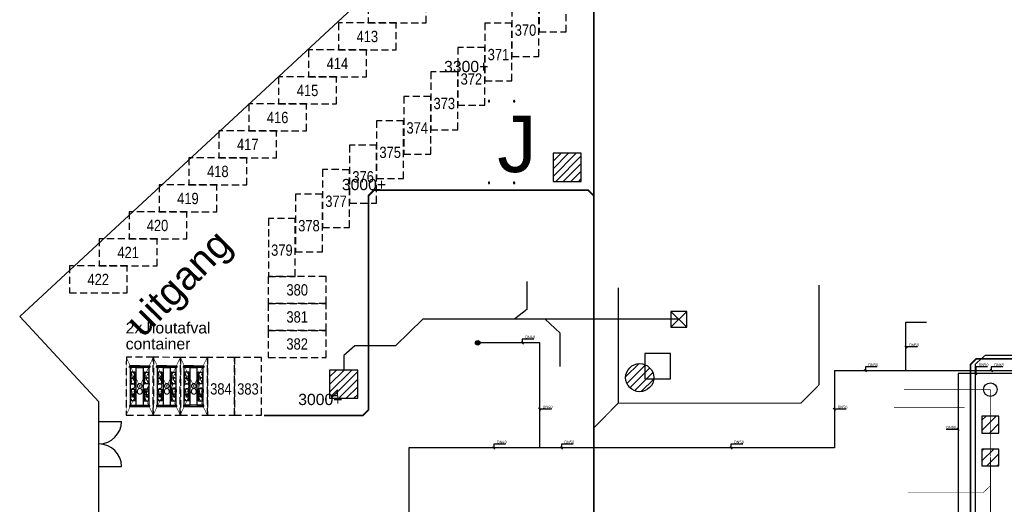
# Model space of a CAD drawing. Header units: millimetres. Extents: x 78245 to 370331, y -43659 to 214111.
# Tile 28 of 64: x 78245 to 165628, y 78954 to 121984. Entities that reach past the tile are written whole.
import ezdxf
from ezdxf.enums import TextEntityAlignment as Align
from ezdxf.lldxf.tags import DXFTag

# ---------------------------------------------------------------- set-up
doc = ezdxf.new("R2010")
doc.units = ezdxf.units.MM
doc.header["$LTSCALE"] = 100
for name, pattern in [('ACAD_ISO03W100', [30, 12, -18]), ('DASHED2', [9.525, 6.35, -3.175]), ('HIDDEN', [9.525, 6.35, -3.175]), ('HIDDEN2', [4.7625, 3.175, -1.5875])]:
    doc.linetypes.add(name, pattern=pattern)
for name, color, linetype in [('00--F-IT-PARKEERPLAATS-NR', 170, 'Continuous'), ('T--L9021--_Bebouwing', 7, 'Continuous'), ('T--L9032_HEKWERK', 210, 'FENCELINE1'), ('T--L9041_VERHARDING_Parkeren', 9, 'DASHED2'), ('T--L9052_1988_Hemelwater_Afvoer', 153, 'HEMELWATER_AFVOER'), ('T--L9052_1988_HWA_VERVALLEN', 9, 'HEMELWATER_AFVOER'), ('T--L9052_1988_Persriool_HPE', 200, 'PERSLEIDING'), ('T--L9052_1988_Rioolwater_Afvoer', 193, 'VUIL_WATER_AFVOER'), ('T--L9054--_GASLEIDING', 82, 'GAS_LINE'), ('T--L9066_TRANSP_VOORZ_Auto', 8, 'ACAD_ISO03W100'), ('T--T9021--_Bouwdelen', 7, 'Continuous'), ('T--T9034_Toegangen', 1, 'Continuous'), ('T--T9041_VERHARDING_Parkeerplaats', 1, 'Continuous'), ('T--WL9052--_Riolering', 200, 'VUIL_WATER_AFVOER')]:
    doc.layers.add(name, color=color, linetype=linetype)
doc.styles.add('KW1C', font='arial.ttf', dxfattribs={"height": 250})
doc.styles.add('kw1c_pp_nr', font='ARIALN.TTF', dxfattribs={"height": 1000})
doc.styles.add('Raymond nov 2012', font='isocpeur.ttf', dxfattribs={"height": 500})
doc.styles.get("Standard").update_dxf_attribs({"font": 'arial.ttf'})
doc.linetypes.add('FENCELINE1', pattern='A,6.35,-2.54,[133,ltypeshp.shx,S=2.54,R=0,X=-2.54,Y=0],-2.54,25.4', length=36.83)
tags = doc.linetypes.add('GAS_LINE', pattern='A,12.7,-5.08,["GAS",Standard,S=2.54,R=0,X=-2.54,Y=-1.27],-6.35', length=24.13).pattern_tags.tags
tags[6] = DXFTag(74, 10)
tags = doc.linetypes.add('HEMELWATER_AFVOER', pattern='A,12.7,-5.08,["HWA",Standard,S=2.54,R=0,X=-2.54,Y=-1.27],-7.62', length=25.4).pattern_tags.tags
tags[6] = DXFTag(74, 10)
tags = doc.linetypes.add('PERSLEIDING', pattern='A,12.7,-5.08,["HPE",Standard,S=2.54,R=0,X=-2.54,Y=-1.27],-7.62', length=25.4).pattern_tags.tags
tags[6] = DXFTag(74, 10)
tags = doc.linetypes.add('VUIL_WATER_AFVOER', pattern='A,12.7,-5.08,["VWA",Standard,S=2.54,R=0,X=-2.54,Y=-1.27],-7.62', length=25.4).pattern_tags.tags
tags[6] = DXFTag(74, 10)

# ---------------------------------------------------------------- blocks, each defined once
blk = doc.blocks.new('POORT')
at = {"layer": 'T--L9032_HEKWERK'}
for p, q in [((0, 4000), (-2000, 4000)), ((0, 4000), (0, 0)), ((0, 0), (-2000, 0))]:
    blk.add_line(p, q, dxfattribs=at)
for centre, start, end in [((0, 4000), 180, 270), ((0, 0), 90, 180)]:
    blk.add_arc(centre, 2000, start, end, dxfattribs=at)
blk = doc.blocks.new('Gasleiding Strukton 22-01-2021')
at = {"layer": 'T--L9054--_GASLEIDING'}
h = blk.add_hatch(color=256, dxfattribs=at)
edge = h.paths.add_edge_path()
edge.add_arc((-1991, 27941), 199, 0, 360)
for p, q in [((36006, 25476), (36006, 29792)), ((36006, 29792), (37841, 29792)), ((3509, 27941), (-1991, 27941)), ((3509, 18617), (3509, 27941)), ((29659, 25476), (63035, 25476)), ((29659, 25476), (29659, 18617)), ((62873, 25218), (40633, 25218)), ((40633, 25218), (40633, -11853)), ((-8110, 18617), (-8110, 1154)), ((3509, 18617), (-8110, 18617)), ((29659, 18617), (3509, 18617))]:
    blk.add_line(p, q, dxfattribs=at)
at = {"layer": 'T--L9054--_GASLEIDING', "color": 1}
for p, q in [((2065, 27836), (1856, 28046)), ((1961, 28273), (1961, 27941)), ((2999, 28273), (1961, 28273)), ((36111, 27474), (35902, 27683)), ((37045, 27578), (36006, 27578)), ((32513, 25372), (32304, 25581)), ((33447, 25808), (32409, 25808)), ((32409, 25808), (32409, 25476)), ((43243, 25802), (42205, 25802)), ((42205, 25802), (42205, 25218)), ((43686, 25372), (43477, 25581)), ((44620, 25802), (43581, 25802)), ((43581, 25802), (43581, 25476)), ((42309, 25113), (42100, 25322)), ((3613, 21962), (3404, 22171)), ((4547, 22067), (3509, 22067)), ((29763, 21942), (29554, 22151)), ((30697, 22047), (29659, 22047)), ((40633, 20254), (39595, 20254)), ((40738, 20149), (40529, 20358)), ((-459, 18513), (-668, 18722)), ((-563, 18949), (-563, 18617)), ((475, 18949), (-563, 18949)), ((5537, 18513), (5327, 18722)), ((6471, 18949), (5432, 18949)), ((5432, 18949), (5432, 18617)), ((20589, 18513), (20380, 18722)), ((21524, 18949), (20485, 18949)), ((20485, 18949), (20485, 18617))]:
    blk.add_line(p, q, dxfattribs=at)
at = {"layer": 'T--L9054--_GASLEIDING'}
blk.add_circle((-1991, 27941), 199, dxfattribs=at)
at = {"layer": 'T--L9054--_GASLEIDING', "style": 'Raymond nov 2012'}
for s, p in [('DN40', (2227, 28336)), ('DN50', (36297, 27641)), ('DN50', (32675, 25871)), ('DN50', (42471, 25864)), ('DN65', (43847, 25864)), ('DN40', (3775, 22130)), ('DN50', (29949, 22109)), ('DN50', (39588, 20316)), ('DN40', (-297, 19012)), ('DN50', (5698, 19012)), ('DN50', (20751, 19012))]:
    blk.add_text(s, height=250, dxfattribs=at).set_placement(p)
blk = doc.blocks.new('kw1c-fm-parkeerplaats-nr')
at = {"layer": '00--F-IT-PARKEERPLAATS-NR', "style": 'kw1c_pp_nr', "flags": 12}
blk.add_attdef('KW1C-FM-PP_NUMMER', text='', height=1000, dxfattribs=at).set_placement((0, 0), align=Align.MIDDLE_CENTER)
blk = doc.blocks.new('9041_parkeerplaats_5132x2395')
at = {"layer": 'T--L9041_VERHARDING_Parkeren'}
blk.add_lwpolyline([(-2566, -1197), (2566, -1197), (2566, 1197), (-2566, 1197)], close=True, dxfattribs=at)
blk = doc.blocks.new('*U42')
at = {"layer": 'T--L9066_TRANSP_VOORZ_Auto', "rotation": 317.9017225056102}
blk.add_blockref('9041_parkeerplaats_5132x2395', (0, 0), dxfattribs=at)
blk = doc.blocks.new('*U43')
at = {"layer": 'T--L9066_TRANSP_VOORZ_Auto', "color": 0, "linetype": 'ByBlock', "lineweight": -2, "transparency": 16777216}
for p in [(0, 0), (3575.9789, 0), (7151.9578, 0), (10727.9367, 0), (14303.9156, 0), (17879.8945, 0), (21455.8734, 0), (25031.8523, 0), (28607.8312, 0), (32183.8101, 0), (35759.789, 0), (39335.7679, 0)]:
    blk.add_blockref('*U42', p, dxfattribs=at)
blk = doc.blocks.new('*U44')
at = {"layer": 'T--L9066_TRANSP_VOORZ_Auto', "rotation": 269.9999999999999}
blk.add_blockref('9041_parkeerplaats_5132x2395', (0, 0), dxfattribs=at)
blk = doc.blocks.new('*U45')
at = {"layer": 'T--L9066_TRANSP_VOORZ_Auto', "color": 0, "linetype": 'ByBlock', "lineweight": -2, "transparency": 16777216}
for p in [(0, 0), (2400, 0), (4800, 0), (7200, 0), (9600, 0)]:
    blk.add_blockref('*U44', p, dxfattribs=at)
blk = doc.blocks.new('*U46')
at = {"layer": 'T--L9066_TRANSP_VOORZ_Auto', "rotation": 269.9999999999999}
blk.add_blockref('9041_parkeerplaats_5132x2395', (0, 0), dxfattribs=at)
blk = doc.blocks.new('*U47')
at = {"layer": 'T--L9066_TRANSP_VOORZ_Auto', "color": 0, "linetype": 'ByBlock', "lineweight": -2, "transparency": 16777216}
for p in [(0, 0), (2394.8762, 0), (4789.7524, 0)]:
    blk.add_blockref('*U46', p, dxfattribs=at)
blk = doc.blocks.new('*U48')
at = {"layer": 'T--L9066_TRANSP_VOORZ_Auto', "rotation": 227.9017227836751}
blk.add_blockref('9041_parkeerplaats_5132x2395', (0, 0), dxfattribs=at)
blk = doc.blocks.new('*U49')
at = {"layer": 'T--L9066_TRANSP_VOORZ_Auto', "color": 0, "linetype": 'ByBlock', "lineweight": -2, "transparency": 16777216}
for p in [(0, 0), (3237.4413, 0), (6474.8826, 0), (9712.3239, 0), (12949.7652, 0), (16187.2065, 0), (19424.6478, 0), (22662.0891, 0), (25899.5304, 0), (29136.9717, 0), (32374.413, 0), (35611.8543, 0)]:
    blk.add_blockref('*U48', p, dxfattribs=at)
blk = doc.blocks.new('66_container_3600x1800')
at = {"layer": 'T--L9066_TRANSP_VOORZ_Auto', "linetype": 'HIDDEN2'}
for p, q in [((-200, 800), (-1250, 430)), ((-1250, 800), (-200, 430)), ((250, 800), (1300, 430)), ((250, 430), (1300, 800)), ((-200, -800), (-1250, -430)), ((-1250, -800), (-200, -430)), ((250, -800), (1300, -430)), ((250, -430), (1300, -800))]:
    blk.add_line(p, q, dxfattribs=at)
at = {"layer": 'T--L9066_TRANSP_VOORZ_Auto', "linetype": 'Continuous'}
for p, q in [((-725, 800), (-725, 430)), ((775, 800), (775, 430)), ((-725, -800), (-725, -430)), ((775, -800), (775, -430))]:
    blk.add_line(p, q, dxfattribs=at)
for points in [[(-1750, 0), (-1800, 0), (-1800, 900), (-1750, 900)], [(-1750, 900), (-1650, 900), (-1650, -900), (-1750, -900)], [(1800, 900), (1700, 900), (1700, -900), (1800, -900)], [(-1750, 0), (-1800, 0), (-1800, -900), (-1750, -900)], [(-1650, 300), (1700, 300), (1700, 850), (-1650, 850)], [(1700, -300), (-1650, -300), (-1650, 300), (1700, 300)], [(-200, 430), (-1250, 430), (-1250, 800), (-200, 800)], [(-1250, 400), (-725, 400), (-725, 430), (-1250, 430)], [(-725, 400), (-200, 400), (-200, 430), (-725, 430)], [(250, 430), (1300, 430), (1300, 800), (250, 800)], [(250, 400), (775, 400), (775, 430), (250, 430)], [(775, 400), (1300, 400), (1300, 430), (775, 430)], [(-1650, -850), (1700, -850), (1700, -300), (-1650, -300)], [(-1250, -400), (-725, -400), (-725, -430), (-1250, -430)], [(-200, -430), (-1250, -430), (-1250, -800), (-200, -800)], [(-725, -400), (-200, -400), (-200, -430), (-725, -430)], [(250, -400), (775, -400), (775, -430), (250, -430)], [(250, -430), (1300, -430), (1300, -800), (250, -800)], [(775, -400), (1300, -400), (1300, -430), (775, -430)]]:
    blk.add_lwpolyline(points, close=True, dxfattribs=at)
blk = doc.blocks.new('9052_put_hwa')
at = {"linetype": 'Continuous'}
for p, q in [((700, 700), (-700, -700)), ((-700, 700), (700, -700))]:
    blk.add_line(p, q, dxfattribs=at)
blk.add_lwpolyline([(-700, -700), (700, -700), (700, 700), (-700, 700)], close=True, dxfattribs=at)
blk = doc.blocks.new('9052_put_vwa_vierkant')
at = {"layer": 'T--L9052_1988_Rioolwater_Afvoer', "linetype": 'Continuous'}
h = blk.add_hatch(dxfattribs=at)
h.set_pattern_fill('LINE', color=256, scale=150, angle=45, style=0)
h.paths.add_polyline_path([(-1250, -1250), (1250, -1250), (1250, 1250), (-1250, 1250)])
blk.add_lwpolyline([(-1250, -1250), (1250, -1250), (1250, 1250), (-1250, 1250)], close=True, dxfattribs=at)
blk = doc.blocks.new('9052_put_vwa_rond')
at = {"layer": 'T--L9052_1988_Rioolwater_Afvoer', "linetype": 'Continuous'}
h = blk.add_hatch(dxfattribs=at)
h.set_pattern_fill('LINE', color=256, scale=150, angle=45, style=0)
edge = h.paths.add_edge_path()
edge.add_arc((0, 0), 1250, 0, 360)
blk.add_circle((0, 0), 1250, dxfattribs=at)
blk = doc.blocks.new('9052_put_persriool')
at = {"layer": 'T--L9052_1988_Persriool_HPE', "linetype": 'Continuous'}
h = blk.add_hatch(dxfattribs=at)
h.set_pattern_fill('LINE', color=256, scale=200, angle=45, style=0)
h.paths.add_polyline_path([(-750, -750), (750, -750), (750, 750), (-750, 750)])
blk.add_lwpolyline([(-750, -750), (750, -750), (750, 750), (-750, 750)], close=True, dxfattribs=at)
blk = doc.blocks.new('28_kolom_staal_100X100')
at = {"layer": 'T--L9021--_Bebouwing'}
blk.add_lwpolyline([(-35, -50), (35, -50, 0.414214), (50, -35), (50, 35, 0.414214), (35, 50), (-35, 50, 0.414214), (-50, 35), (-50, -35, 0.414214)], format="xyb", close=True, dxfattribs=at)
blk = doc.blocks.new('*U93')
at = {"layer": 'T--L9021--_Bebouwing'}
blk.add_blockref('28_kolom_staal_100X100', (0, 0), dxfattribs=at)
blk = doc.blocks.new('*U94')
at = {"layer": 'T--L9021--_Bebouwing', "color": 0, "linetype": 'ByBlock', "lineweight": -2, "transparency": 16777216}
for p in [(0, 2233), (7250, 2233), (0, 0), (7250, 0)]:
    blk.add_blockref('*U93', p, dxfattribs=at)

msp = doc.modelspace()

# ---------------------------------------------------------------- hatches: boundary and pattern name
at = {"layer": 'T--L9054--_GASLEIDING'}
h = msp.add_hatch(color=256, dxfattribs=at)
edge = h.paths.add_edge_path()
edge.add_arc((118895.869, 93288.851), 199.479, 0, 360)

# ---------------------------------------------------------------- linework, layer by layer
at = {"linetype": 'HIDDEN', "const_width": 50}
msp.add_lwpolyline([(87699.044, 86878.468), (90104.166, 92006.069), (92488.797, 86878.468), (94883.673, 92010.862), (94883.673, 86878.468), (92504.165, 92003.672), (90093.921, 86878.468), (87699.044, 92008.47)], close=True, dxfattribs=at)
at = {"layer": 'T--L9032_HEKWERK'}
for p, q in [((85277.697, 88047.123), (78245.157, 95617.723)), ((85277.697, 65721.239), (85277.697, 88047.123))]:
    msp.add_line(p, q, dxfattribs=at)
msp.add_lwpolyline([(78245.157, 95617.723), (157326.644, 168960.986), (153868.26, 172788.658), (171241.71, 188485.943), (184477.044, 196676.705)], dxfattribs=at)
at = {"layer": 'T--L9052_1988_Hemelwater_Afvoer', "const_width": 100}
msp.add_lwpolyline([(149177.58, 98416.153), (149177.58, 89556.434), (147570.531, 87930.647), (131356.976, 87930.647), (129226.118, 85769.487)], dxfattribs=at)
at = {"layer": 'T--L9052_1988_HWA_VERVALLEN', "const_width": 100}
for points in [[(149659.756, 145331.83), (149659.756, 128683.244), (148405.283, 127553.063), (130597.336, 127553.063), (129226.118, 126075.911), (129226.118, 35293.464), (127681.63, 33834.953)], [(176698.798, 95493.603), (174501.912, 95493.603), (171275.31, 92183.926), (163932.501, 92183.926), (163055.296, 91398.84), (163055.296, 33834.953)], [(164394.304, 83111.812), (164394.304, 77510.978), (170475.977, 73719.053), (170475.977, 42680.219), (171316.267, 41730.188), (173033.626, 41730.188)]]:
    msp.add_lwpolyline(points, dxfattribs=at)
at = {"layer": 'T--L9052_1988_Persriool_HPE', "linetype": 'Continuous', "const_width": 50}
for points in [[(156730, 89141.812), (159690, 89141.812), (160850, 89141.812), (164410, 89141.812)], [(164394.304, 89142.029), (164394.304, 83203.679)], [(162100, 87569.465), (158713.462, 87569.465), (157553.462, 87569.465), (155830, 87569.465)], [(157050, 79974.126), (158747.283, 79974.126), (159907.283, 79974.126), (163740, 79974.126), (164394.304, 80601.812)]]:
    msp.add_lwpolyline(points, dxfattribs=at)
at = {"layer": 'T--L9052_1988_Persriool_HPE', "linetype": 'Continuous'}
msp.add_circle((164394.304, 89142.029), 600, dxfattribs=at)
at = {"layer": 'T--L9052_1988_Rioolwater_Afvoer', "linetype": 'Continuous'}
for points in [[(126830.263, 110127.378, 0, 0, 0), (126830.263, 111271.812, 0, 0, 0), (132360, 111271.812, 1000, 0, 0), (133670, 111271.812, 0, 0, 0)], [(126830.263, 101331.812, 0, 0, 0), (126830.263, 103461.812, 1000, 0, 0), (126830.263, 104951.812, 0, 0, 0), (126830.263, 107627.378, 0, 0, 0)], [(108050, 89621.812, 0, 0, 0), (108550, 89621.812, 1000, 0, 0), (109860, 89621.812, 0, 0, 0), (111320, 89621.812, 0, 0, 0)], [(133291.638, 90180.174, 0, 0, 0), (128051.638, 90180.174, 1000, 0, 0), (126561.638, 90180.174, 0, 0, 0), (125540, 90180.174, 0, 0, 0)], [(133291.638, 83906.246, 0, 0, 0), (133291.638, 86036.246, 1000, 0, 0), (133291.638, 87526.246, 0, 0, 0), (133291.638, 90201.812, 0, 0, 0)], [(107000, 88371.812, 0, 0, 0), (107000, 85671.812, 1000, 0, 0), (107000, 84361.812, 0, 0, 0), (107000, 82901.812, 0, 0, 0)]]:
    msp.add_lwpolyline(points, format="xyseb", dxfattribs=at)
at = {"layer": 'T--L9052_1988_Rioolwater_Afvoer'}
for points in [[(123260, 98731.812), (123260, 96241.812), (122170, 95388.26)], [(131356.976, 98165.201), (131356.976, 87930.647)], [(136744.238, 95388.26), (114010, 95388.26), (111610, 93031.812), (107980, 93031.812), (107000, 92161.812), (107000, 90871.812)], [(126210, 91201.812), (126210, 94141.812), (124890, 95388.26)]]:
    msp.add_lwpolyline(points, dxfattribs=at)
at = {"layer": 'T--L9052_1988_Rioolwater_Afvoer', "linetype": 'Continuous'}
msp.add_lwpolyline([(133740, 90091.812), (135990, 90091.812), (135990, 92341.812), (133740, 92341.812)], close=True, dxfattribs=at)
at = {"layer": 'T--L9054--_GASLEIDING'}
for p, q in [((156892.886, 90823.982), (156892.886, 95139.962)), ((156892.886, 95139.962), (158727.502, 95139.962)), ((124394.92, 93288.851), (118895.869, 93288.851)), ((124394.92, 83965.232), (124394.92, 93288.851)), ((150544.939, 90823.982), (183921.301, 90823.982)), ((150544.939, 90823.982), (150544.939, 83965.232)), ((183759.352, 90565.484), (161519.769, 90565.484)), ((161519.769, 90565.484), (161519.769, 53494.536)), ((112776.731, 83965.232), (112776.731, 66501.553)), ((124394.92, 83965.232), (112776.731, 83965.232)), ((150544.939, 83965.232), (124394.92, 83965.232))]:
    msp.add_line(p, q, dxfattribs=at)
at = {"layer": 'T--L9054--_GASLEIDING', "color": 1}
for p, q in [((122847.024, 93620.903), (122847.024, 93288.851)), ((123885.792, 93620.903), (122847.024, 93620.903)), ((122951.595, 93184.28), (122742.453, 93393.422)), ((156997.457, 92821.392), (156788.315, 93030.534)), ((157931.654, 92925.963), (156892.886, 92925.963)), ((153399.506, 90719.411), (153190.364, 90928.553)), ((154333.704, 91156.034), (153294.935, 91156.034)), ((153294.935, 91156.034), (153294.935, 90823.982)), ((164129.887, 91149.561), (163091.119, 91149.561)), ((163091.119, 91149.561), (163091.119, 90565.484)), ((164572.107, 90719.411), (164362.965, 90928.553)), ((165506.304, 91149.561), (164467.536, 91149.561)), ((164467.536, 91149.561), (164467.536, 90823.982)), ((163195.69, 90460.913), (162986.548, 90670.055)), ((124499.491, 87310.102), (124290.349, 87519.244)), ((125433.689, 87414.673), (124394.92, 87414.673)), ((150649.51, 87290.036), (150440.368, 87499.178)), ((151583.707, 87394.607), (150544.939, 87394.607)), ((161624.34, 85496.84), (161415.198, 85705.982)), ((161519.769, 85601.411), (160481.001, 85601.411)), ((120427.498, 83860.661), (120218.356, 84069.803)), ((120322.927, 84297.284), (120322.927, 83965.232)), ((121361.695, 84297.284), (120322.927, 84297.284)), ((126422.95, 83860.661), (126213.808, 84069.803)), ((127357.148, 84297.284), (126318.379, 84297.284)), ((126318.379, 84297.284), (126318.379, 83965.232)), ((141475.8, 83860.661), (141266.658, 84069.803)), ((142409.998, 84297.284), (141371.229, 84297.284)), ((141371.229, 84297.284), (141371.229, 83965.232))]:
    msp.add_line(p, q, dxfattribs=at)
at = {"layer": 'T--L9054--_GASLEIDING'}
msp.add_circle((118895.869, 93288.851), 199.479, dxfattribs=at)
at = {"layer": 'T--WL9052--_Riolering', "const_width": 150}
for points in [[(169756.197, 158085.239), (170701.197, 158085.239), (170701.197, 92370.239), (170201.197, 91870.239), (163136.197, 91870.239), (162636.197, 91370.239), (162636.197, 43726.242), (164992.2, 41370.239)], [(129706.197, 41370.239), (129206.197, 41870.239), (129206.197, 126573.852), (129706.197, 127073.852), (142206.197, 127073.852), (149345.197, 134212.852), (149345.197, 138213.258)], [(129206.197, 106338.239), (128706.197, 106838.239), (109706.197, 106861.976), (109206.197, 106361.976), (109206.197, 87338.239), (108706.197, 86838.239), (99921.197, 86838.239)]]:
    msp.add_lwpolyline(points, dxfattribs=at)
at = {"layer": 'T--WL9052--_Riolering'}
msp.add_lwpolyline([(106436.454, 88619.429), (106436.454, 89119.429), (105936.454, 88619.429)], close=True, dxfattribs=at)

# ---------------------------------------------------------------- block references
at = {"layer": '00--F-IT-PARKEERPLAATS-NR', "linetype": 'Continuous'}
ref = msp.add_blockref('kw1c-fm-parkeerplaats-nr', (123135.689, 121058.545), dxfattribs=at)
ref.add_attrib('KW1C-FM-PP_NUMMER', '370', dxfattribs={"height": 1000, "style": 'kw1c_pp_nr'}).set_placement((123135.689, 121058.545), align=Align.MIDDLE_CENTER)
ref = msp.add_blockref('kw1c-fm-parkeerplaats-nr', (109097.169, 120495.368), dxfattribs=at)
ref.add_attrib('KW1C-FM-PP_NUMMER', '413', dxfattribs={"height": 1000, "style": 'kw1c_pp_nr'}).set_placement((109097.169, 120495.368), align=Align.MIDDLE_CENTER)
ref = msp.add_blockref('kw1c-fm-parkeerplaats-nr', (120733.521, 118888.15), dxfattribs=at)
ref.add_attrib('KW1C-FM-PP_NUMMER', '371', dxfattribs={"height": 1000, "style": 'kw1c_pp_nr'}).set_placement((120733.521, 118888.15), align=Align.MIDDLE_CENTER)
ref = msp.add_blockref('kw1c-fm-parkeerplaats-nr', (106443.807, 118098.016), dxfattribs=at)
ref.add_attrib('KW1C-FM-PP_NUMMER', '414', dxfattribs={"height": 1000, "style": 'kw1c_pp_nr'}).set_placement((106443.807, 118098.016), align=Align.MIDDLE_CENTER)
ref = msp.add_blockref('kw1c-fm-parkeerplaats-nr', (118331.353, 116717.755), dxfattribs=at)
ref.add_attrib('KW1C-FM-PP_NUMMER', '372', dxfattribs={"height": 1000, "style": 'kw1c_pp_nr'}).set_placement((118331.353, 116717.755), align=Align.MIDDLE_CENTER)
ref = msp.add_blockref('kw1c-fm-parkeerplaats-nr', (103790.445, 115700.665), dxfattribs=at)
ref.add_attrib('KW1C-FM-PP_NUMMER', '415', dxfattribs={"height": 1000, "style": 'kw1c_pp_nr'}).set_placement((103790.445, 115700.665), align=Align.MIDDLE_CENTER)
ref = msp.add_blockref('kw1c-fm-parkeerplaats-nr', (115929.184, 114547.361), dxfattribs=at)
ref.add_attrib('KW1C-FM-PP_NUMMER', '373', dxfattribs={"height": 1000, "style": 'kw1c_pp_nr'}).set_placement((115929.184, 114547.361), align=Align.MIDDLE_CENTER)
ref = msp.add_blockref('kw1c-fm-parkeerplaats-nr', (101137.083, 113303.313), dxfattribs=at)
ref.add_attrib('KW1C-FM-PP_NUMMER', '416', dxfattribs={"height": 1000, "style": 'kw1c_pp_nr'}).set_placement((101137.083, 113303.313), align=Align.MIDDLE_CENTER)
ref = msp.add_blockref('kw1c-fm-parkeerplaats-nr', (113527.016, 112376.966), dxfattribs=at)
ref.add_attrib('KW1C-FM-PP_NUMMER', '374', dxfattribs={"height": 1000, "style": 'kw1c_pp_nr'}).set_placement((113527.016, 112376.966), align=Align.MIDDLE_CENTER)
ref = msp.add_blockref('kw1c-fm-parkeerplaats-nr', (98483.721, 110905.961), dxfattribs=at)
ref.add_attrib('KW1C-FM-PP_NUMMER', '417', dxfattribs={"height": 1000, "style": 'kw1c_pp_nr'}).set_placement((98483.721, 110905.961), align=Align.MIDDLE_CENTER)
ref = msp.add_blockref('kw1c-fm-parkeerplaats-nr', (111124.847, 110206.572), dxfattribs=at)
ref.add_attrib('KW1C-FM-PP_NUMMER', '375', dxfattribs={"height": 1000, "style": 'kw1c_pp_nr'}).set_placement((111124.847, 110206.572), align=Align.MIDDLE_CENTER)
ref = msp.add_blockref('kw1c-fm-parkeerplaats-nr', (95830.359, 108508.61), dxfattribs=at)
ref.add_attrib('KW1C-FM-PP_NUMMER', '418', dxfattribs={"height": 1000, "style": 'kw1c_pp_nr'}).set_placement((95830.359, 108508.61), align=Align.MIDDLE_CENTER)
ref = msp.add_blockref('kw1c-fm-parkeerplaats-nr', (108722.679, 108036.177), dxfattribs=at)
ref.add_attrib('KW1C-FM-PP_NUMMER', '376', dxfattribs={"height": 1000, "style": 'kw1c_pp_nr'}).set_placement((108722.679, 108036.177), align=Align.MIDDLE_CENTER)
ref = msp.add_blockref('kw1c-fm-parkeerplaats-nr', (93176.997, 106111.258), dxfattribs=at)
ref.add_attrib('KW1C-FM-PP_NUMMER', '419', dxfattribs={"height": 1000, "style": 'kw1c_pp_nr'}).set_placement((93176.997, 106111.258), align=Align.MIDDLE_CENTER)
ref = msp.add_blockref('kw1c-fm-parkeerplaats-nr', (106320.51, 105865.783), dxfattribs=at)
ref.add_attrib('KW1C-FM-PP_NUMMER', '377', dxfattribs={"height": 1000, "style": 'kw1c_pp_nr'}).set_placement((106320.51, 105865.783), align=Align.MIDDLE_CENTER)
ref = msp.add_blockref('kw1c-fm-parkeerplaats-nr', (90474.602, 103713.955), dxfattribs=at)
ref.add_attrib('KW1C-FM-PP_NUMMER', '420', dxfattribs={"height": 1000, "style": 'kw1c_pp_nr'}).set_placement((90474.602, 103713.955), align=Align.MIDDLE_CENTER)
ref = msp.add_blockref('kw1c-fm-parkeerplaats-nr', (103918.342, 103695.388), dxfattribs=at)
ref.add_attrib('KW1C-FM-PP_NUMMER', '378', dxfattribs={"height": 1000, "style": 'kw1c_pp_nr'}).set_placement((103918.342, 103695.388), align=Align.MIDDLE_CENTER)
ref = msp.add_blockref('kw1c-fm-parkeerplaats-nr', (87870.273, 101316.555), dxfattribs=at)
ref.add_attrib('KW1C-FM-PP_NUMMER', '421', dxfattribs={"height": 1000, "style": 'kw1c_pp_nr'}).set_placement((87870.273, 101316.555), align=Align.MIDDLE_CENTER)
ref = msp.add_blockref('kw1c-fm-parkeerplaats-nr', (101516.173, 101524.993), dxfattribs=at)
ref.add_attrib('KW1C-FM-PP_NUMMER', '379', dxfattribs={"height": 1000, "style": 'kw1c_pp_nr'}).set_placement((101516.173, 101524.993), align=Align.MIDDLE_CENTER)
ref = msp.add_blockref('kw1c-fm-parkeerplaats-nr', (85216.911, 98919.203), dxfattribs=at)
ref.add_attrib('KW1C-FM-PP_NUMMER', '422', dxfattribs={"height": 1000, "style": 'kw1c_pp_nr'}).set_placement((85216.911, 98919.203), align=Align.MIDDLE_CENTER)
ref = msp.add_blockref('kw1c-fm-parkeerplaats-nr', (102875.151, 97993.323), dxfattribs=at)
ref.add_attrib('KW1C-FM-PP_NUMMER', '380', dxfattribs={"height": 1000, "style": 'kw1c_pp_nr'}).set_placement((102875.151, 97993.323), align=Align.MIDDLE_CENTER)
ref = msp.add_blockref('kw1c-fm-parkeerplaats-nr', (102872.754, 95593.324), dxfattribs=at)
ref.add_attrib('KW1C-FM-PP_NUMMER', '381', dxfattribs={"height": 1000, "style": 'kw1c_pp_nr'}).set_placement((102872.754, 95593.324), align=Align.MIDDLE_CENTER)
ref = msp.add_blockref('kw1c-fm-parkeerplaats-nr', (102870.358, 93193.325), dxfattribs=at)
ref.add_attrib('KW1C-FM-PP_NUMMER', '382', dxfattribs={"height": 1000, "style": 'kw1c_pp_nr'}).set_placement((102870.358, 93193.325), align=Align.MIDDLE_CENTER)
ref = msp.add_blockref('kw1c-fm-parkeerplaats-nr', (88903.867, 89207.581), dxfattribs=at)
ref.add_attrib('KW1C-FM-PP_NUMMER', '387', dxfattribs={"height": 1000, "style": 'kw1c_pp_nr'}).set_placement((88903.867, 89207.581), align=Align.MIDDLE_CENTER)
ref = msp.add_blockref('kw1c-fm-parkeerplaats-nr', (91303.866, 89205.185), dxfattribs=at)
ref.add_attrib('KW1C-FM-PP_NUMMER', '386', dxfattribs={"height": 1000, "style": 'kw1c_pp_nr'}).set_placement((91303.866, 89205.185), align=Align.MIDDLE_CENTER)
ref = msp.add_blockref('kw1c-fm-parkeerplaats-nr', (93703.865, 89202.788), dxfattribs=at)
ref.add_attrib('KW1C-FM-PP_NUMMER', '385', dxfattribs={"height": 1000, "style": 'kw1c_pp_nr'}).set_placement((93703.865, 89202.788), align=Align.MIDDLE_CENTER)
ref = msp.add_blockref('kw1c-fm-parkeerplaats-nr', (96103.864, 89200.392), dxfattribs=at)
ref.add_attrib('KW1C-FM-PP_NUMMER', '384', dxfattribs={"height": 1000, "style": 'kw1c_pp_nr'}).set_placement((96103.864, 89200.392), align=Align.MIDDLE_CENTER)
ref = msp.add_blockref('kw1c-fm-parkeerplaats-nr', (98503.862, 89197.995), dxfattribs=at)
ref.add_attrib('KW1C-FM-PP_NUMMER', '383', dxfattribs={"height": 1000, "style": 'kw1c_pp_nr'}).set_placement((98503.862, 89197.995), align=Align.MIDDLE_CENTER)
at = {"layer": 'T--L9021--_Bebouwing', "rotation": 269.9429033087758}
msp.add_blockref('*U94', (119899.232, 114746.986), dxfattribs=at)
at = {"layer": 'T--L9032_HEKWERK', "rotation": 180}
msp.add_blockref('POORT', (85277.697, 86316.239), dxfattribs=at)
at = {"layer": 'T--L9052_1988_Hemelwater_Afvoer'}
msp.add_blockref('9052_put_hwa', (136744.238, 95388.26), dxfattribs=at)
at = {"layer": 'T--L9052_1988_Persriool_HPE'}
for p in [(164394.304, 86031.812), (164394.304, 83111.812)]:
    msp.add_blockref('9052_put_persriool', p, dxfattribs=at)
at = {"layer": 'T--L9052_1988_Rioolwater_Afvoer'}
for name, p in [('9052_put_vwa_vierkant', (126830.263, 108877.378)), ('9052_put_vwa_rond', (133270, 90201.812)), ('9052_put_vwa_vierkant', (107000, 89621.812))]:
    msp.add_blockref(name, p, dxfattribs=at)
at = {"layer": 'T--L9054--_GASLEIDING', "linetype": 'Continuous'}
msp.add_blockref('Gasleiding Strukton 22-01-2021', (120886.416, 65347.858), dxfattribs=at)
at = {"layer": 'T--L9066_TRANSP_VOORZ_Auto'}
for name, p, rotation in [('*U43', (85216.911, 98919.199), 42.09827749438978), ('*U49', (101509.261, 101761.856), 42.08772061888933), ('*U47', (102867.961, 93188.199), 90), ('*U45', (88904.166, 89441.069), 359.9427868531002)]:
    msp.add_blockref(name, p, dxfattribs=dict(at, rotation=rotation))
at = {"layer": 'T--L9066_TRANSP_VOORZ_Auto', "linetype": 'Continuous', "rotation": 270}
for p in [(88896.483, 89438.676), (91296.481, 89441.072), (93675.99, 89443.469)]:
    msp.add_blockref('66_container_3600x1800', p, dxfattribs=at)

# ---------------------------------------------------------------- texts
at = {"layer": 'T--L9052_1988_Hemelwater_Afvoer', "char_height": 1000, "attachment_point": 1}
for s, insert in [('3300+', (115910.029, 118324.334)), ('3000+', (106835.532, 107845.709)), ('3000+', (102964.79, 88766.722))]:
    msp.add_mtext_dynamic_manual_height_columns(s, width=4702.79918, gutter_width=1250, heights=[1054.562], dxfattribs=dict(at, insert=insert))
at = {"layer": 'T--L9054--_GASLEIDING', "style": 'Raymond nov 2012'}
for s, p in [('DN40', (123113.045, 93683.654)), ('DN50', (157183.716, 92988.714)), ('DN50', (153560.957, 91218.785)), ('DN50', (163357.141, 91212.312)), ('DN65', (164733.558, 91212.312)), ('DN40', (124660.942, 87477.424)), ('DN50', (150835.769, 87457.357)), ('DN50', (160474.544, 85664.162)), ('DN40', (120588.949, 84360.034)), ('DN50', (126584.401, 84360.034)), ('DN50', (141637.251, 84360.034))]:
    msp.add_text(s, height=250, dxfattribs=at).set_placement(p)
at = {"layer": 'T--T9021--_Bouwdelen', "style": 'KW1C'}
msp.add_text('J', height=5000, dxfattribs=at).set_placement((120631.425, 108448.783))
at = {"layer": 'T--T9034_Toegangen', "color": 1, "style": 'KW1C'}
msp.add_text('uitgang', height=2500, rotation=45.36468591, dxfattribs=at).set_placement((89183.468, 93677.218))
at = {"layer": 'T--T9041_VERHARDING_Parkeerplaats', "color": 1, "linetype": 'Continuous', "insert": (87651.155, 95125.455), "char_height": 1000, "width": 10943.28282, "attachment_point": 1, "style": 'KW1C'}
msp.add_mtext('\\pxsm0.85;2x houtafval container', dxfattribs=at)

doc.saveas('drawing.dxf')
